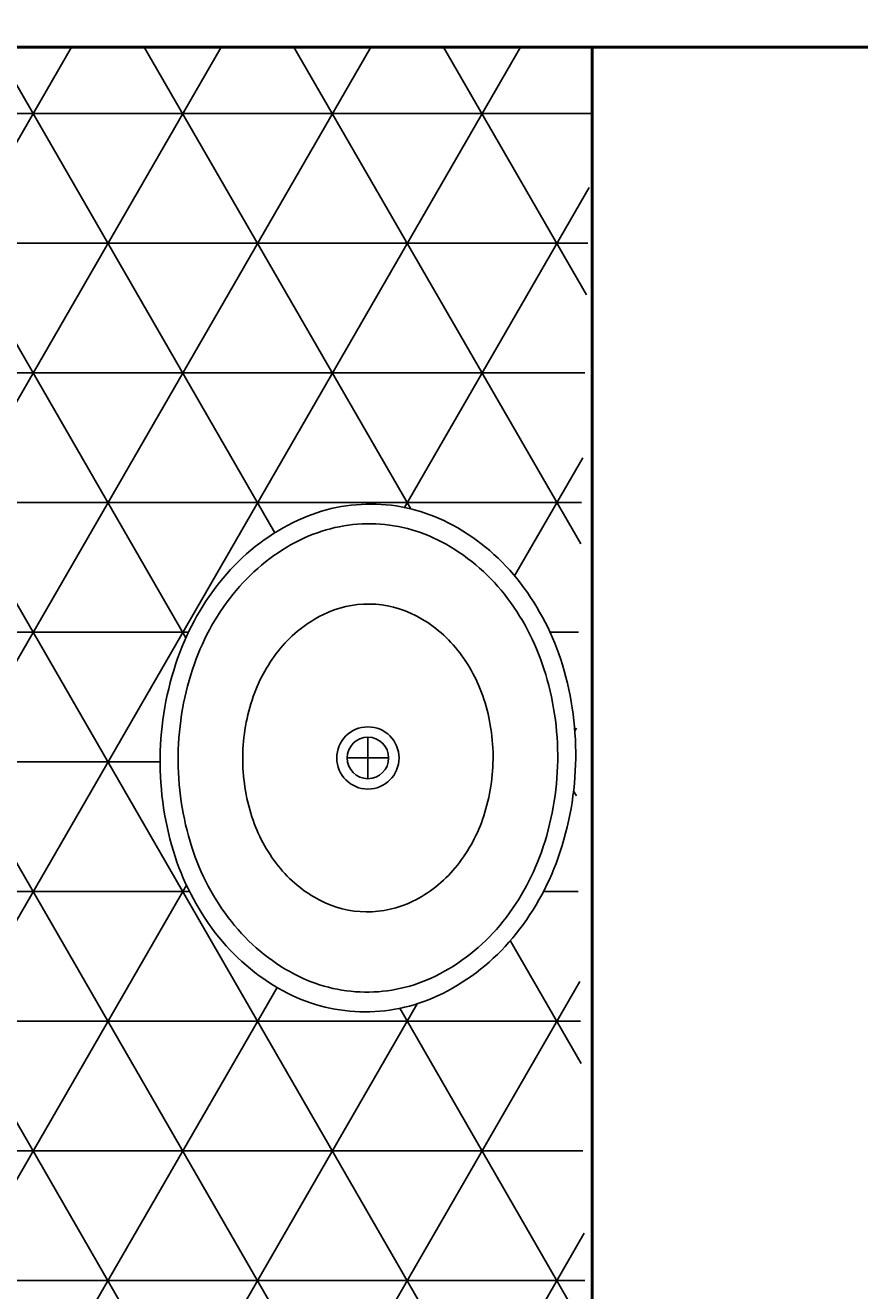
# Model space of a CAD drawing. Header units: inches. Extents: x -269 to 245, y -184 to 203.
# Tile 12 of 15: x -188 to -147, y 98 to 159. Entities that reach past the tile are written whole.
import ezdxf

# ---------------------------------------------------------------- set-up
doc = ezdxf.new("R2010")
doc.units = ezdxf.units.IN
doc.header["$LTSCALE"] = 0.03937
doc.header["$MEASUREMENT"] = 0
for name, color, linetype in [('Anno dim', 30, 'Continuous'), ('Blocks', 4, 'Continuous'), ('Hatches', 2, 'Continuous')]:
    doc.layers.add(name, color=color, linetype=linetype)
doc.styles.get("Standard").update_dxf_attribs({"font": 'simplex.shx', "height": 0.25})
doc.dimstyles.new('Annotative', dxfattribs={"dimtxt": 0.25, "dimasz": 0.25, "dimexe": 0.007087, "dimexo": 0.002461, "dimgap": 0.003543, "dimtad": 0, "dimtih": 1, "dimtoh": 1, "dimzin": 0, "dimdsep": 46, "dimlunit": 4, "dimtxsty": 'Standard', "dimcen": 0.003543, "dimadec": 0, "dimazin": 0, "dimtfac": 1, "dimtofl": 0, "dimtmove": 0, "dimatfit": 3, "dimfxl": 0.03937, "dimtolj": 1, "dimtzin": 0, "dimarcsym": 0})

# ---------------------------------------------------------------- blocks, each defined once
blk = doc.blocks.new('Sink - Oval top')
for p, q in [((0, 1), (0, -1)), ((-1, 0), (1, 0))]:
    blk.add_line(p, q)
at = {"linetype": 'Continuous'}
for points in [[(-12.234, 0.394, 0.117634), (-11.465, -3.362, 0.104469), (-8.879, -6.804, 0.090016), (-5.083, -9.072, 0.08192), (-0.323, -10.016, 0.08192), (4.488, -9.381, 0.090016), (8.422, -7.361, 0.104469), (11.224, -4.093, 0.117634), (12.234, -0.394, 0.117634), (11.465, 3.362, 0.104469), (8.879, 6.804, 0.090016), (5.083, 9.072, 0.08192), (0.323, 10.016, 0.08192), (-4.488, 9.381, 0.090016), (-8.422, 7.361, 0.104469), (-11.224, 4.093, 0.117634)], [(-11.286, 0.159, 0.118622), (-10.516, -3.253, 0.104678), (-8.072, -6.359, 0.089562), (-4.538, -8.367, 0.081185), (-0.129, -9.152, 0.081185), (4.3, -8.492, 0.089562), (7.889, -6.584, 0.104678), (10.42, -3.548, 0.118622), (11.286, -0.159, 0.118622), (10.516, 3.253, 0.104678), (8.072, 6.359, 0.089562), (4.538, 8.367, 0.081185), (0.129, 9.152, 0.081185), (-4.3, 8.492, 0.089562), (-7.889, 6.584, 0.104678), (-10.42, 3.548, 0.118622)], [(-7.42, 0.083, 0.118283), (-6.907, -2.167, 0.104607), (-5.295, -4.21, 0.089718), (-2.967, -5.528, 0.081436), (-0.068, -6.037, 0.081436), (2.842, -5.593, 0.089718), (5.199, -4.327, 0.104607), (6.857, -2.321, 0.118283), (7.42, -0.083, 0.118283), (6.907, 2.167, 0.104607), (5.295, 4.21, 0.089718), (2.967, 5.528, 0.081436), (0.068, 6.037, 0.081436), (-2.842, 5.593, 0.089718), (-5.199, 4.327, 0.104607), (-6.857, 2.321, 0.118283)]]:
    blk.add_lwpolyline(points, format="xyb", close=True, dxfattribs=at)
for radius in [1.5, 1]:
    blk.add_circle((0, 0), radius)
blk = doc.blocks.new('*D31')
at = {"layer": 'Anno dim', "color": 0, "lineweight": -2, "transparency": 16777216}
for p, q in [((-227.416, 158.081), (-227.416, 202.421)), ((-227.166, 202.414), (8.069, 202.414)), ((244.775, 202.414), (9.54, 202.414)), ((245.025, 158.081), (245.025, 202.421))]:
    blk.add_line(p, q, dxfattribs=at)
at = {"layer": 'Anno dim', "color": 0, "transparency": 16777216}
for points in [[(-227.166, 202.456), (-227.166, 202.372), (-227.416, 202.414)], [(244.775, 202.456), (244.775, 202.372), (245.025, 202.414)]]:
    blk.add_solid(points, dxfattribs=at)
at = {"layer": 'Defpoints', "color": 0, "transparency": 16777216}
for p in [(245.025, 202.414), (-227.416, 158.078), (245.025, 158.078)]:
    blk.add_point(p, dxfattribs=at)
at = {"layer": 'Anno dim', "color": 0, "transparency": 16777216, "insert": (8.805, 202.414), "char_height": 0.25, "attachment_point": 5}
blk.add_mtext('\\A1;39\'-4{\\H1x;\\S1/2;}"', dxfattribs=at)
blk = doc.blocks.new('*D32')
at = {"layer": 'Anno dim', "color": 0, "lineweight": -2, "transparency": 16777216}
for p, q in [((-227.416, 158.081), (-227.416, 179.541)), ((-227.166, 179.534), (-127.463, 179.534)), ((-26.574, 179.534), (-126.277, 179.534)), ((-26.324, 158.081), (-26.324, 179.541))]:
    blk.add_line(p, q, dxfattribs=at)
at = {"layer": 'Anno dim', "color": 0, "transparency": 16777216}
for points in [[(-227.166, 179.576), (-227.166, 179.492), (-227.416, 179.534)], [(-26.574, 179.576), (-26.574, 179.492), (-26.324, 179.534)]]:
    blk.add_solid(points, dxfattribs=at)
at = {"layer": 'Defpoints', "color": 0, "transparency": 16777216}
for p in [(-26.324, 179.534), (-227.416, 158.078), (-26.324, 158.078)]:
    blk.add_point(p, dxfattribs=at)
at = {"layer": 'Anno dim', "color": 0, "transparency": 16777216, "insert": (-126.87, 179.534), "char_height": 0.25, "attachment_point": 5}
blk.add_mtext('\\A1;16\'-9"', dxfattribs=at)

msp = doc.modelspace()

# ---------------------------------------------------------------- hatches: boundary and pattern name
at = {"layer": 'Hatches', "transparency": 33554531}
h = msp.add_hatch(dxfattribs=at)
h.set_pattern_fill('NET3', color=256, scale=50)
h.set_pattern_definition([(0, (-32.161, -26.3886), (0, 6.25), []), (60, (-32.161, -26.3886), (-5.41266, 3.125), []), (120, (-32.161, -26.3886), (-5.41266, -3.125), [])])
h.paths.add_polyline_path([(-161.148, 123.965, -0.090032), (-162.099, 118.724, -0.090016), (-164.368, 114.928, -0.104469), (-167.81, 112.343, -0.117634), (-171.566, 111.573, -0.117634), (-175.265, 112.583, -0.104469), (-178.533, 115.385, -0.090016), (-180.552, 119.319, -0.08192), (-181.188, 124.13, -0.08192), (-180.244, 128.89, -0.090016), (-177.975, 132.686, -0.104469), (-174.534, 135.272, -0.117634), (-170.778, 136.041, -0.117634), (-167.079, 135.032, -0.104469), (-163.811, 132.229, -0.090016), (-161.791, 128.295, -0.073818), (-161.148, 123.965), (-160.349, 158.078), (-201.953, 158.078), (-201.953, 150.078), (-208.453, 150.078), (-206.453, 144.078, -0.501323), (-211.408, 125.217, -0.132891), (-213.498, 125.217, -0.501317), (-218.453, 144.078), (-216.453, 150.078), (-219.453, 150.078), (-219.453, 148.578), (-222.453, 148.578), (-222.453, 150.078), (-222.953, 150.078), (-222.953, 158.078), (-227.416, 158.078), (-227.416, 95.842), (-198.616, 95.842), (-198.616, 47.842), (-160.349, 47.842), (-160.349, 50.237), (-176.277, 72.263, -0.184282), (-160.349, 78.359)])
h.paths.add_polyline_path([(-17.41, -93.407), (-23.894, -93.407), (-45.92, -109.335, -0.184282), (-52.017, -93.407), (-86.101, -93.407), (-86.101, -156.882), (-17.41, -156.882)])
h.paths.add_polyline_path([(-54.333, -150.745), (-54.333, -109.792), (-68.999, -109.792), (-68.999, -150.745)], flags=24)

# ---------------------------------------------------------------- linework, layer by layer
at = {"lineweight": 50}
msp.add_line((-160.349, 158.078), (-160.349, 78.359), dxfattribs=at)
msp.add_lwpolyline([(62.516, -156.882), (245.025, -156.882), (245.025, 158.078), (-227.416, 158.078), (-227.416, -156.882), (2.516, -156.882)], dxfattribs=at)

# ---------------------------------------------------------------- block references
at = {"layer": 'Blocks', "rotation": 90}
msp.add_blockref('Sink - Oval top', (-171.172, 123.807), dxfattribs=at)

# ---------------------------------------------------------------- dimensions: what is measured, and where the dimension line sits
at = {"layer": 'Anno dim'}
for base, p2, picture, middle in [((245.025, 202.414), (245.025, 158.078), '*D31', (8.805, 202.414)), ((-26.324, 179.534), (-26.324, 158.078), '*D32', (-126.87, 179.534))]:
    dim = msp.add_linear_dim(base=base, p1=(-227.416, 158.078), p2=p2, dimstyle='Annotative', dxfattribs=at)
    dim.commit()
    dim.dimension.update_dxf_attribs({"geometry": picture, "text_midpoint": middle})

doc.saveas('drawing.dxf')
